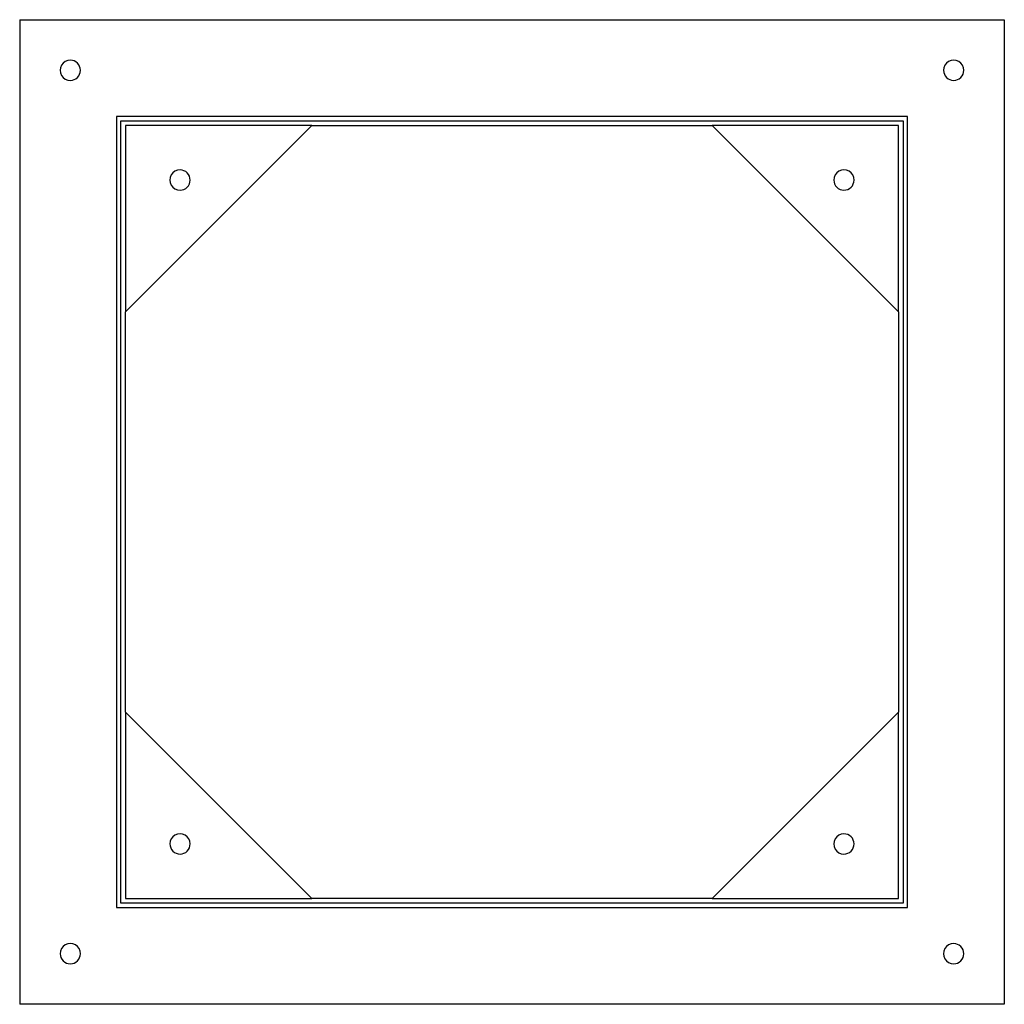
# Model space of a CAD drawing. Header units: millimetres. Extents: x -438 to 438, y -438 to 438.
import ezdxf

# ---------------------------------------------------------------- set-up
doc = ezdxf.new("R2010")
doc.units = ezdxf.units.MM
doc.layers.add('HIDDEN', color=7, linetype='Continuous')
doc.layers.add('THICK', color=7, linetype='Continuous')

msp = doc.modelspace()

# ---------------------------------------------------------------- linework, layer by layer
at = {"layer": 'HIDDEN'}
for p, q in [((-437.5, 437.5), (-437.5, 437.5)), ((437.5, 437.5), (437.5, 437.5)), ((-351.5, 351.5), (-351.5, 351.5)), ((351.5, 351.5), (-351.5, 351.5)), ((-351.5, 351.5), (-351.5, -351.5)), ((351.5, 351.5), (351.5, 351.5)), ((351.5, -351.5), (351.5, 351.5)), ((-347.5, -347.5), (-347.5, 347.5)), ((-347.5, 347.5), (347.5, 347.5)), ((-347.5, 347.5), (-347.5, 347.5)), ((-343.5, 343.5), (-343.5, 177.75)), ((-177.75, 343.5), (-343.5, 343.5)), ((-343.5, 343.5), (-343.5, 343.5)), ((-177.75, 343.5), (-177.75, 343.5)), ((-177.75, 343.5), (-177.75, 343.5)), ((343.5, 343.5), (177.75, 343.5)), ((177.75, 343.5), (177.75, 343.5)), ((177.75, 343.5), (177.75, 343.5)), ((343.5, 177.75), (343.5, 343.5)), ((343.5, 343.5), (343.5, 343.5)), ((347.5, 347.5), (347.5, -347.5)), ((347.5, 347.5), (347.5, 347.5)), ((-343.5, 177.75), (-343.5, 177.75)), ((-343.5, 177.75), (-343.5, 177.75)), ((343.5, 177.75), (343.5, 177.75)), ((343.5, 177.75), (343.5, 177.75)), ((-343.5, -177.75), (-343.5, -343.5)), ((-343.5, -177.75), (-343.5, -177.75)), ((-343.5, -177.75), (-343.5, -177.75)), ((343.5, -343.5), (343.5, -177.75)), ((343.5, -177.75), (343.5, -177.75)), ((343.5, -177.75), (343.5, -177.75)), ((347.5, -347.5), (-347.5, -347.5)), ((-347.5, -347.5), (-347.5, -347.5)), ((-343.5, -343.5), (-177.75, -343.5)), ((-343.5, -343.5), (-343.5, -343.5)), ((-177.75, -343.5), (-177.75, -343.5)), ((-177.75, -343.5), (-177.75, -343.5)), ((177.75, -343.5), (343.5, -343.5)), ((177.75, -343.5), (177.75, -343.5)), ((177.75, -343.5), (177.75, -343.5)), ((343.5, -343.5), (343.5, -343.5)), ((347.5, -347.5), (347.5, -347.5)), ((-351.5, -351.5), (351.5, -351.5)), ((-351.5, -351.5), (-351.5, -351.5)), ((351.5, -351.5), (351.5, -351.5)), ((-437.5, -437.5), (-437.5, -437.5)), ((437.5, -437.5), (437.5, -437.5))]:
    msp.add_line(p, q, dxfattribs=at)
at = {"layer": 'THICK'}
for p, q in [((-437.5, 437.5), (437.5, 437.5)), ((-437.5, 437.5), (-437.5, -437.5)), ((437.5, 437.5), (437.5, -437.5)), ((-343.5, 177.75), (-177.75, 343.5)), ((-177.75, 343.5), (177.75, 343.5)), ((177.75, 343.5), (343.5, 177.75)), ((-343.5, -177.75), (-343.5, 177.75)), ((343.5, 177.75), (343.5, -177.75)), ((-177.75, -343.5), (-343.5, -177.75)), ((343.5, -177.75), (177.75, -343.5)), ((177.75, -343.5), (-177.75, -343.5)), ((437.5, -437.5), (-437.5, -437.5))]:
    msp.add_line(p, q, dxfattribs=at)
for centre, start, end in [((-392.5, 392.5), 89.99998, 270.00002), ((-392.5, 392.5), 270.00002, 89.99998), ((392.5, 392.5), 0, 180.00002), ((392.5, 392.5), 180.00002, 0), ((-295, 295), 89.99998, 270.00002), ((-295, 295), 270.00002, 89.99998), ((295, 295), 0, 180.00002), ((295, 295), 180.00002, 0), ((-295, -295), 0, 180.00002), ((295, -295), 89.99998, 270.00002), ((295, -295), 270.00002, 89.99998), ((-295, -295), 180.00002, 0), ((-392.5, -392.5), 0, 180.00002), ((392.5, -392.5), 89.99998, 270.00002), ((392.5, -392.5), 270.00002, 89.99998), ((-392.5, -392.5), 180.00002, 0)]:
    msp.add_arc(centre, 9, start, end, dxfattribs=at)

doc.saveas('drawing.dxf')
